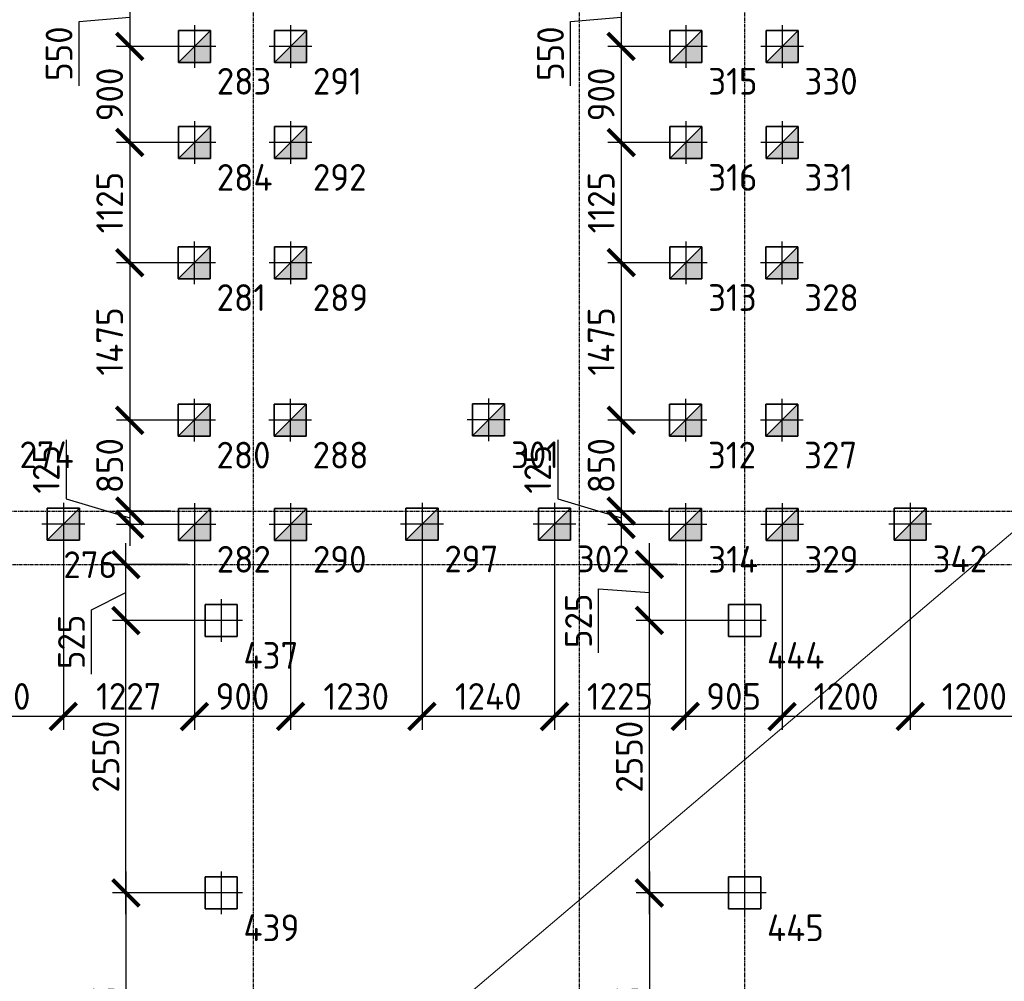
# Model space of a CAD drawing. Header units: millimetres. Extents: x -93479 to 1057970, y -66333 to 172656.
# Tile 234 of 256: x 381143 to 390358, y 33014 to 42016. Entities that reach past the tile are written whole.
import ezdxf

# ---------------------------------------------------------------- set-up
doc = ezdxf.new("R2010")
doc.units = ezdxf.units.MM
for name, pattern in [('______5', [1100, 800, -100, 100, -100]), ('DASHDOT', [25.4, 12.7, -6.35, 0, -6.35]), ('осевая', [50.8, 31.75, -6.35, 6.35, -6.35])]:
    doc.linetypes.add(name, pattern=pattern)
for name, color, linetype, lineweight in [('КО_оси', 1, 'DASHDOT', 25), ('КО_осн_тон', 183, 'Continuous', 25), ('КО_фундаменты', 2, 'Continuous', 50), ('Оси', 40, '______5', 18), ('РАЗМЕРЫ', 7, 'Continuous', 9)]:
    doc.layers.add(name, color=color, linetype=linetype, lineweight=lineweight)
doc.styles.add('GOST-2.304_Type-B', font='GOST_Common.ttf')
doc.styles.add('ГОСТ', font='GOST_Common.ttf')
doc.dimstyles.new('СПДС', dxfattribs={"dimscale": 100, "dimtxt": 2.5, "dimasz": 2.5, "dimexe": 1.25, "dimexo": 0, "dimtad": 1, "dimdec": 0, "dimtxsty": 'GOST-2.304_Type-B', "dimblk": 'ARCHTICK', "dimcen": 2.5, "dimdle": 2, "dimadec": 0, "dimazin": 2, "dimtfac": 0.75, "dimtdec": 0, "dimtmove": 1, "dimatfit": 3, "dimfxl": 1, "dimtolj": 1, "dimarcsym": 1})

# ---------------------------------------------------------------- blocks, each defined once
blk = doc.blocks.new('оси')
at = {"layer": 'Оси', "color": 7, "linetype": 'осевая', "lineweight": 25, "transparency": 33554687}
for p, q in [((21513.5, 151.4), (21513.5, -36280.2)), ((24563.5, 151.4), (24563.5, -36280.2)), ((26113.5, 151.4), (26113.5, -36280.2)), ((-11815.1, -20006.9), (53620.6, -20006.9)), ((-11416.6, -20506.9), (53620.6, -20506.9))]:
    blk.add_line(p, q, dxfattribs=at)
blk = doc.blocks.new('Свайка')
at = {"layer": 'КО_оси', "color": 7, "ltscale": 100}
for p, q in [((0, 200), (0, -200)), ((200, 0), (-200, 0))]:
    blk.add_line(p, q, dxfattribs=at)
at = {"layer": 'КО_фундаменты', "color": 7, "lineweight": 35, "ltscale": 100}
for p, q in [((150, 150), (-150, 150)), ((-150, 150), (-150, -150)), ((150, -150), (150, 150)), ((-150, -150), (150, -150))]:
    blk.add_line(p, q, dxfattribs=at)
blk = doc.blocks.new('сваи тип2')
at = {"layer": 'КО_оси', "color": 7, "ltscale": 100}
for p, q in [((-22918.1, 28209.1), (-22918.1, 27809.1)), ((-22718.1, 28009.1), (-23118.1, 28009.1))]:
    blk.add_line(p, q, dxfattribs=at)
at = {"layer": 'КО_фундаменты', "color": 7, "lineweight": 35, "ltscale": 100}
for p, q in [((-22768.1, 28159.1), (-23068.1, 28159.1)), ((-23068.1, 28159.1), (-23068.1, 27859.1)), ((-22768.1, 27859.1), (-22768.1, 28159.1)), ((-23068.1, 27859.1), (-22768.1, 27859.1))]:
    blk.add_line(p, q, dxfattribs=at)
at = {"layer": 'РАЗМЕРЫ', "color": 7}
blk.add_line((-23068.1, 27859.1), (-22768.1, 28159.1), dxfattribs=at)
at = {"layer": 'РАЗМЕРЫ', "color": 7, "linetype": 'Continuous', "transparency": 33554648}
for points in [[(-22768.1, 28009.1), (-22918.1, 28009.1), (-22768.1, 28159.1)], [(-22918.1, 27859.1), (-23068.1, 27859.1), (-22918.1, 28009.1)], [(-22918.1, 27859.1), (-22918.1, 28009.1), (-22768.1, 27859.1)], [(-22768.1, 27859.1), (-22918.1, 28009.1), (-22768.1, 28009.1)]]:
    blk.add_solid(points, dxfattribs=at)
blk = doc.blocks.new('_ArchTick')
at = {"color": 0, "linetype": 'ByBlock', "const_width": 0.15}
blk.add_lwpolyline([(-0.5, -0.5), (0.5, 0.5)], dxfattribs=at)
blk = doc.blocks.new('*D475')
at = {"layer": 'DEFPOINTS', "color": 0, "ltscale": 100, "transparency": 16777216}
for p in [(389478.4, 37094.6), (390678.4, 37094.6), (389478.4, 35493.2)]:
    blk.add_point(p, dxfattribs=at)
at = {"layer": 'РАЗМЕРЫ', "color": 0, "lineweight": -2, "transparency": 16777216}
for p, q in [((389478.4, 37094.6), (389478.4, 35368.2)), ((390678.4, 37094.6), (390678.4, 35368.2)), ((390878.4, 35493.2), (389278.4, 35493.2))]:
    blk.add_line(p, q, dxfattribs=at)
at = {"layer": 'РАЗМЕРЫ', "color": 0, "lineweight": -2, "ltscale": 100, "transparency": 16777216, "xscale": 250, "yscale": 250, "zscale": 250, "rotation": 180}
blk.add_blockref('_ArchTick', (389478.4, 35493.2), dxfattribs=at)
at = {"layer": 'РАЗМЕРЫ', "color": 0, "lineweight": -2, "ltscale": 100, "transparency": 16777216, "xscale": 250, "yscale": 250, "zscale": 250}
blk.add_blockref('_ArchTick', (390678.4, 35493.2), dxfattribs=at)
at = {"layer": 'РАЗМЕРЫ', "color": 0, "ltscale": 100, "transparency": 16777216, "insert": (390078.4, 35680.8), "char_height": 250, "attachment_point": 5, "style": 'GOST-2.304_Type-B'}
blk.add_mtext('\\A1;1200', dxfattribs=at)
blk = doc.blocks.new('*D476')
at = {"layer": 'DEFPOINTS', "color": 0, "ltscale": 100, "transparency": 16777216}
for p in [(388278.1, 37091.3), (389478.4, 37094.6), (388278.1, 35493.2)]:
    blk.add_point(p, dxfattribs=at)
at = {"layer": 'РАЗМЕРЫ', "color": 0, "lineweight": -2, "transparency": 16777216}
for p, q in [((388278.1, 37091.3), (388278.1, 35368.2)), ((389478.4, 37094.6), (389478.4, 35368.2)), ((389678.4, 35493.2), (388078.1, 35493.2))]:
    blk.add_line(p, q, dxfattribs=at)
at = {"layer": 'РАЗМЕРЫ', "color": 0, "lineweight": -2, "ltscale": 100, "transparency": 16777216, "xscale": 250, "yscale": 250, "zscale": 250, "rotation": 180}
blk.add_blockref('_ArchTick', (388278.1, 35493.2), dxfattribs=at)
at = {"layer": 'РАЗМЕРЫ', "color": 0, "lineweight": -2, "ltscale": 100, "transparency": 16777216, "xscale": 250, "yscale": 250, "zscale": 250}
blk.add_blockref('_ArchTick', (389478.4, 35493.2), dxfattribs=at)
at = {"layer": 'РАЗМЕРЫ', "color": 0, "ltscale": 100, "transparency": 16777216, "insert": (388878.2, 35680.8), "char_height": 250, "attachment_point": 5, "style": 'GOST-2.304_Type-B'}
blk.add_mtext('\\A1;1200', dxfattribs=at)
blk = doc.blocks.new('*D477')
at = {"layer": 'DEFPOINTS', "color": 0, "ltscale": 100, "transparency": 16777216}
for p in [(387373.1, 37091.3), (388278.1, 37091.3), (387373.1, 35493.2)]:
    blk.add_point(p, dxfattribs=at)
at = {"layer": 'РАЗМЕРЫ', "color": 0, "lineweight": -2, "transparency": 16777216}
for p, q in [((387373.1, 37091.3), (387373.1, 35368.2)), ((388278.1, 37091.3), (388278.1, 35368.2)), ((388478.1, 35493.2), (387173.1, 35493.2))]:
    blk.add_line(p, q, dxfattribs=at)
at = {"layer": 'РАЗМЕРЫ', "color": 0, "lineweight": -2, "ltscale": 100, "transparency": 16777216, "xscale": 250, "yscale": 250, "zscale": 250, "rotation": 180}
blk.add_blockref('_ArchTick', (387373.1, 35493.2), dxfattribs=at)
at = {"layer": 'РАЗМЕРЫ', "color": 0, "lineweight": -2, "ltscale": 100, "transparency": 16777216, "xscale": 250, "yscale": 250, "zscale": 250}
blk.add_blockref('_ArchTick', (388278.1, 35493.2), dxfattribs=at)
at = {"layer": 'РАЗМЕРЫ', "color": 0, "ltscale": 100, "transparency": 16777216, "insert": (387825.6, 35680.8), "char_height": 250, "attachment_point": 5, "style": 'GOST-2.304_Type-B'}
blk.add_mtext('\\A1;905', dxfattribs=at)
blk = doc.blocks.new('*D478')
at = {"layer": 'DEFPOINTS', "color": 0, "ltscale": 100, "transparency": 16777216}
for p in [(386148.4, 37094.6), (387373.1, 37091.3), (386148.4, 35493.2)]:
    blk.add_point(p, dxfattribs=at)
at = {"layer": 'РАЗМЕРЫ', "color": 0, "lineweight": -2, "transparency": 16777216}
for p, q in [((386148.4, 37094.6), (386148.4, 35368.2)), ((387373.1, 37091.3), (387373.1, 35368.2)), ((387573.1, 35493.2), (385948.4, 35493.2))]:
    blk.add_line(p, q, dxfattribs=at)
at = {"layer": 'РАЗМЕРЫ', "color": 0, "lineweight": -2, "ltscale": 100, "transparency": 16777216, "xscale": 250, "yscale": 250, "zscale": 250, "rotation": 180}
blk.add_blockref('_ArchTick', (386148.4, 35493.2), dxfattribs=at)
at = {"layer": 'РАЗМЕРЫ', "color": 0, "lineweight": -2, "ltscale": 100, "transparency": 16777216, "xscale": 250, "yscale": 250, "zscale": 250}
blk.add_blockref('_ArchTick', (387373.1, 35493.2), dxfattribs=at)
at = {"layer": 'РАЗМЕРЫ', "color": 0, "ltscale": 100, "transparency": 16777216, "insert": (386760.7, 35680.8), "char_height": 250, "attachment_point": 5, "style": 'GOST-2.304_Type-B'}
blk.add_mtext('\\A1;1225', dxfattribs=at)
blk = doc.blocks.new('*D479')
at = {"layer": 'DEFPOINTS', "color": 0, "ltscale": 100, "transparency": 16777216}
for p in [(384908.4, 37094.6), (386148.4, 37094.6), (384908.4, 35493.2)]:
    blk.add_point(p, dxfattribs=at)
at = {"layer": 'РАЗМЕРЫ', "color": 0, "lineweight": -2, "transparency": 16777216}
for p, q in [((384908.4, 37094.6), (384908.4, 35368.2)), ((386148.4, 37094.6), (386148.4, 35368.2)), ((386348.4, 35493.2), (384708.4, 35493.2))]:
    blk.add_line(p, q, dxfattribs=at)
at = {"layer": 'РАЗМЕРЫ', "color": 0, "lineweight": -2, "ltscale": 100, "transparency": 16777216, "xscale": 250, "yscale": 250, "zscale": 250, "rotation": 180}
blk.add_blockref('_ArchTick', (384908.4, 35493.2), dxfattribs=at)
at = {"layer": 'РАЗМЕРЫ', "color": 0, "lineweight": -2, "ltscale": 100, "transparency": 16777216, "xscale": 250, "yscale": 250, "zscale": 250}
blk.add_blockref('_ArchTick', (386148.4, 35493.2), dxfattribs=at)
at = {"layer": 'РАЗМЕРЫ', "color": 0, "ltscale": 100, "transparency": 16777216, "insert": (385528.4, 35680.8), "char_height": 250, "attachment_point": 5, "style": 'GOST-2.304_Type-B'}
blk.add_mtext('\\A1;1240', dxfattribs=at)
blk = doc.blocks.new('*D480')
at = {"layer": 'DEFPOINTS', "color": 0, "ltscale": 100, "transparency": 16777216}
for p in [(383678.1, 37091.3), (384908.4, 37094.6), (383678.1, 35493.2)]:
    blk.add_point(p, dxfattribs=at)
at = {"layer": 'РАЗМЕРЫ', "color": 0, "lineweight": -2, "transparency": 16777216}
for p, q in [((383678.1, 37091.3), (383678.1, 35368.2)), ((384908.4, 37094.6), (384908.4, 35368.2)), ((385108.4, 35493.2), (383478.1, 35493.2))]:
    blk.add_line(p, q, dxfattribs=at)
at = {"layer": 'РАЗМЕРЫ', "color": 0, "lineweight": -2, "ltscale": 100, "transparency": 16777216, "xscale": 250, "yscale": 250, "zscale": 250, "rotation": 180}
blk.add_blockref('_ArchTick', (383678.1, 35493.2), dxfattribs=at)
at = {"layer": 'РАЗМЕРЫ', "color": 0, "lineweight": -2, "ltscale": 100, "transparency": 16777216, "xscale": 250, "yscale": 250, "zscale": 250}
blk.add_blockref('_ArchTick', (384908.4, 35493.2), dxfattribs=at)
at = {"layer": 'РАЗМЕРЫ', "color": 0, "ltscale": 100, "transparency": 16777216, "insert": (384293.2, 35680.8), "char_height": 250, "attachment_point": 5, "style": 'GOST-2.304_Type-B'}
blk.add_mtext('\\A1;1230', dxfattribs=at)
blk = doc.blocks.new('*D481')
at = {"layer": 'DEFPOINTS', "color": 0, "ltscale": 100, "transparency": 16777216}
for p in [(382778.1, 37091.3), (383678.1, 37091.3), (382778.1, 35493.2)]:
    blk.add_point(p, dxfattribs=at)
at = {"layer": 'РАЗМЕРЫ', "color": 0, "lineweight": -2, "transparency": 16777216}
for p, q in [((382778.1, 37091.3), (382778.1, 35368.2)), ((383678.1, 37091.3), (383678.1, 35368.2)), ((383878.1, 35493.2), (382578.1, 35493.2))]:
    blk.add_line(p, q, dxfattribs=at)
at = {"layer": 'РАЗМЕРЫ', "color": 0, "lineweight": -2, "ltscale": 100, "transparency": 16777216, "xscale": 250, "yscale": 250, "zscale": 250, "rotation": 180}
blk.add_blockref('_ArchTick', (382778.1, 35493.2), dxfattribs=at)
at = {"layer": 'РАЗМЕРЫ', "color": 0, "lineweight": -2, "ltscale": 100, "transparency": 16777216, "xscale": 250, "yscale": 250, "zscale": 250}
blk.add_blockref('_ArchTick', (383678.1, 35493.2), dxfattribs=at)
at = {"layer": 'РАЗМЕРЫ', "color": 0, "ltscale": 100, "transparency": 16777216, "insert": (383228.1, 35680.8), "char_height": 250, "attachment_point": 5, "style": 'GOST-2.304_Type-B'}
blk.add_mtext('\\A1;900', dxfattribs=at)
blk = doc.blocks.new('*D482')
at = {"layer": 'DEFPOINTS', "color": 0, "ltscale": 100, "transparency": 16777216}
for p in [(381551.4, 37094.6), (382778.1, 37091.3), (381551.4, 35493.2)]:
    blk.add_point(p, dxfattribs=at)
at = {"layer": 'РАЗМЕРЫ', "color": 0, "lineweight": -2, "transparency": 16777216}
for p, q in [((381551.4, 37094.6), (381551.4, 35368.2)), ((382778.1, 37091.3), (382778.1, 35368.2)), ((382978.1, 35493.2), (381351.4, 35493.2))]:
    blk.add_line(p, q, dxfattribs=at)
at = {"layer": 'РАЗМЕРЫ', "color": 0, "lineweight": -2, "ltscale": 100, "transparency": 16777216, "xscale": 250, "yscale": 250, "zscale": 250, "rotation": 180}
blk.add_blockref('_ArchTick', (381551.4, 35493.2), dxfattribs=at)
at = {"layer": 'РАЗМЕРЫ', "color": 0, "lineweight": -2, "ltscale": 100, "transparency": 16777216, "xscale": 250, "yscale": 250, "zscale": 250}
blk.add_blockref('_ArchTick', (382778.1, 35493.2), dxfattribs=at)
at = {"layer": 'РАЗМЕРЫ', "color": 0, "ltscale": 100, "transparency": 16777216, "insert": (382164.7, 35681.1), "char_height": 250, "attachment_point": 5, "style": 'GOST-2.304_Type-B'}
blk.add_mtext('\\A1;1227', dxfattribs=at)
blk = doc.blocks.new('*D483')
at = {"layer": 'DEFPOINTS', "color": 0, "ltscale": 100, "transparency": 16777216}
for p in [(380311.4, 37094.6), (381551.4, 37094.6), (380311.4, 35493.2)]:
    blk.add_point(p, dxfattribs=at)
at = {"layer": 'РАЗМЕРЫ', "color": 0, "lineweight": -2, "transparency": 16777216}
for p, q in [((380311.4, 37094.6), (380311.4, 35368.2)), ((381551.4, 37094.6), (381551.4, 35368.2)), ((381751.4, 35493.2), (380111.4, 35493.2))]:
    blk.add_line(p, q, dxfattribs=at)
at = {"layer": 'РАЗМЕРЫ', "color": 0, "lineweight": -2, "ltscale": 100, "transparency": 16777216, "xscale": 250, "yscale": 250, "zscale": 250, "rotation": 180}
blk.add_blockref('_ArchTick', (380311.4, 35493.2), dxfattribs=at)
at = {"layer": 'РАЗМЕРЫ', "color": 0, "lineweight": -2, "ltscale": 100, "transparency": 16777216, "xscale": 250, "yscale": 250, "zscale": 250}
blk.add_blockref('_ArchTick', (381551.4, 35493.2), dxfattribs=at)
at = {"layer": 'РАЗМЕРЫ', "color": 0, "ltscale": 100, "transparency": 16777216, "insert": (380931.4, 35680.8), "char_height": 250, "attachment_point": 5, "style": 'GOST-2.304_Type-B'}
blk.add_mtext('\\A1;1240', dxfattribs=at)
blk = doc.blocks.new('*D102')
at = {"layer": 'DEFPOINTS', "color": 0, "ltscale": 100, "transparency": 16777216}
for p in [(383028.1, 33841.3), (382136.6, 31416.3), (382728.2, 31416.3)]:
    blk.add_point(p, dxfattribs=at)
at = {"layer": 'РАЗМЕРЫ', "color": 0, "lineweight": -2, "transparency": 16777216}
for p, q in [((382136.6, 34041.3), (382136.6, 31216.3)), ((383028.1, 33841.3), (382011.6, 33841.3)), ((382728.2, 31416.3), (382011.6, 31416.3))]:
    blk.add_line(p, q, dxfattribs=at)
at = {"layer": 'РАЗМЕРЫ', "color": 0, "lineweight": -2, "ltscale": 100, "transparency": 16777216, "xscale": 250, "yscale": 250, "zscale": 250}
for p, rotation in [((382136.6, 33841.3), 90), ((382136.6, 31416.3), 270)]:
    blk.add_blockref('_ArchTick', p, dxfattribs=dict(at, rotation=rotation))
at = {"layer": 'РАЗМЕРЫ', "color": 0, "ltscale": 100, "transparency": 16777216, "insert": (381949, 32628.8), "char_height": 250, "attachment_point": 5, "rotation": 90, "style": 'GOST-2.304_Type-B'}
blk.add_mtext('\\A1;2425', dxfattribs=at)
blk = doc.blocks.new('*D107')
at = {"layer": 'DEFPOINTS', "color": 0, "ltscale": 100, "transparency": 16777216}
for p in [(382136.6, 36391.3), (383028.1, 36391.3), (383028.1, 33841.3)]:
    blk.add_point(p, dxfattribs=at)
at = {"layer": 'РАЗМЕРЫ', "color": 0, "lineweight": -2, "transparency": 16777216}
for p, q in [((382136.6, 33641.3), (382136.6, 36591.3)), ((383028.1, 36391.3), (382011.6, 36391.3)), ((383028.1, 33841.3), (382011.6, 33841.3))]:
    blk.add_line(p, q, dxfattribs=at)
at = {"layer": 'РАЗМЕРЫ', "color": 0, "lineweight": -2, "ltscale": 100, "transparency": 16777216, "xscale": 250, "yscale": 250, "zscale": 250}
for p, rotation in [((382136.6, 36391.3), 90), ((382136.6, 33841.3), 270)]:
    blk.add_blockref('_ArchTick', p, dxfattribs=dict(at, rotation=rotation))
at = {"layer": 'РАЗМЕРЫ', "color": 0, "ltscale": 100, "transparency": 16777216, "insert": (381949, 35116.3), "char_height": 250, "attachment_point": 5, "rotation": 90, "style": 'GOST-2.304_Type-B'}
blk.add_mtext('\\A1;2550', dxfattribs=at)
blk = doc.blocks.new('*D108')
at = {"layer": 'DEFPOINTS', "color": 0, "ltscale": 100, "transparency": 16777216}
for p in [(387928.1, 33841.3), (387036.6, 31416.3), (387628.2, 31416.3)]:
    blk.add_point(p, dxfattribs=at)
at = {"layer": 'РАЗМЕРЫ', "color": 0, "lineweight": -2, "transparency": 16777216}
for p, q in [((387036.6, 34041.3), (387036.6, 31216.3)), ((387928.1, 33841.3), (386911.6, 33841.3)), ((387628.2, 31416.3), (386911.6, 31416.3))]:
    blk.add_line(p, q, dxfattribs=at)
at = {"layer": 'РАЗМЕРЫ', "color": 0, "lineweight": -2, "ltscale": 100, "transparency": 16777216, "xscale": 250, "yscale": 250, "zscale": 250}
for p, rotation in [((387036.6, 33841.3), 90), ((387036.6, 31416.3), 270)]:
    blk.add_blockref('_ArchTick', p, dxfattribs=dict(at, rotation=rotation))
at = {"layer": 'РАЗМЕРЫ', "color": 0, "ltscale": 100, "transparency": 16777216, "insert": (386849, 32628.8), "char_height": 250, "attachment_point": 5, "rotation": 90, "style": 'GOST-2.304_Type-B'}
blk.add_mtext('\\A1;2425', dxfattribs=at)
blk = doc.blocks.new('*D113')
at = {"layer": 'DEFPOINTS', "color": 0, "ltscale": 100, "transparency": 16777216}
for p in [(387036.6, 36391.3), (387928.1, 36391.3), (387928.1, 33841.3)]:
    blk.add_point(p, dxfattribs=at)
at = {"layer": 'РАЗМЕРЫ', "color": 0, "lineweight": -2, "transparency": 16777216}
for p, q in [((387036.6, 33641.3), (387036.6, 36591.3)), ((387928.1, 36391.3), (386911.6, 36391.3)), ((387928.1, 33841.3), (386911.6, 33841.3))]:
    blk.add_line(p, q, dxfattribs=at)
at = {"layer": 'РАЗМЕРЫ', "color": 0, "lineweight": -2, "ltscale": 100, "transparency": 16777216, "xscale": 250, "yscale": 250, "zscale": 250}
for p, rotation in [((387036.6, 36391.3), 90), ((387036.6, 33841.3), 270)]:
    blk.add_blockref('_ArchTick', p, dxfattribs=dict(at, rotation=rotation))
at = {"layer": 'РАЗМЕРЫ', "color": 0, "ltscale": 100, "transparency": 16777216, "insert": (386849, 35116.3), "char_height": 250, "attachment_point": 5, "rotation": 90, "style": 'GOST-2.304_Type-B'}
blk.add_mtext('\\A1;2550', dxfattribs=at)
blk = doc.blocks.new('*D121')
at = {"layer": 'DEFPOINTS', "color": 0, "ltscale": 100, "transparency": 16777216}
for p in [(382136.6, 36916.3), (382715.2, 36916.3), (382778.1, 36391.3)]:
    blk.add_point(p, dxfattribs=at)
at = {"layer": 'РАЗМЕРЫ', "color": 0, "lineweight": -2, "transparency": 16777216}
for p, q in [((382136.6, 36191.3), (382136.6, 37116.3)), ((382715.2, 36916.3), (382011.6, 36916.3)), ((381815, 36491.2), (382136.6, 36653.8)), ((381815, 35890.7), (381815, 36491.2)), ((382778.1, 36391.3), (382011.6, 36391.3))]:
    blk.add_line(p, q, dxfattribs=at)
at = {"layer": 'РАЗМЕРЫ', "color": 0, "lineweight": -2, "ltscale": 100, "transparency": 16777216, "xscale": 250, "yscale": 250, "zscale": 250}
for p, rotation in [((382136.6, 36916.3), 90), ((382136.6, 36391.3), 270)]:
    blk.add_blockref('_ArchTick', p, dxfattribs=dict(at, rotation=rotation))
at = {"layer": 'РАЗМЕРЫ', "color": 0, "ltscale": 100, "transparency": 16777216, "insert": (381627.3, 36190.9), "char_height": 250, "attachment_point": 5, "rotation": 90, "style": 'GOST-2.304_Type-B'}
blk.add_mtext('\\A1;525', dxfattribs=at)
blk = doc.blocks.new('*D122')
at = {"layer": 'DEFPOINTS', "color": 0, "ltscale": 100, "transparency": 16777216}
for p in [(387036.6, 36916.3), (387297.6, 36916.3), (387928.1, 36391.3)]:
    blk.add_point(p, dxfattribs=at)
at = {"layer": 'РАЗМЕРЫ', "color": 0, "lineweight": -2, "transparency": 16777216}
for p, q in [((387036.6, 36191.3), (387036.6, 37116.3)), ((387297.6, 36916.3), (386911.6, 36916.3)), ((386560.4, 36088.2), (386560.4, 36688.7)), ((386560.4, 36688.7), (387036.6, 36653.8)), ((387928.1, 36391.3), (386911.6, 36391.3))]:
    blk.add_line(p, q, dxfattribs=at)
at = {"layer": 'РАЗМЕРЫ', "color": 0, "lineweight": -2, "ltscale": 100, "transparency": 16777216, "xscale": 250, "yscale": 250, "zscale": 250}
for p, rotation in [((387036.6, 36916.3), 90), ((387036.6, 36391.3), 270)]:
    blk.add_blockref('_ArchTick', p, dxfattribs=dict(at, rotation=rotation))
at = {"layer": 'РАЗМЕРЫ', "color": 0, "ltscale": 100, "transparency": 16777216, "insert": (386372.8, 36388.5), "char_height": 250, "attachment_point": 5, "rotation": 90, "style": 'GOST-2.304_Type-B'}
blk.add_mtext('\\A1;525', dxfattribs=at)
blk = doc.blocks.new('*D171')
at = {"layer": 'DEFPOINTS', "color": 0, "ltscale": 100, "transparency": 16777216}
for p in [(382641.4, 42316.3), (382172.8, 41766.3), (382578.1, 41766.3)]:
    blk.add_point(p, dxfattribs=at)
at = {"layer": 'РАЗМЕРЫ', "color": 0, "lineweight": -2, "transparency": 16777216}
for p, q in [((382172.8, 42516.3), (382172.8, 41566.3)), ((382641.4, 42316.3), (382047.8, 42316.3)), ((381698.7, 41998.8), (382172.8, 42041.3)), ((381698.7, 41398.4), (381698.7, 41998.8)), ((382578.1, 41766.3), (382047.8, 41766.3))]:
    blk.add_line(p, q, dxfattribs=at)
at = {"layer": 'РАЗМЕРЫ', "color": 0, "lineweight": -2, "ltscale": 100, "transparency": 16777216, "xscale": 250, "yscale": 250, "zscale": 250}
for p, rotation in [((382172.8, 42316.3), 90), ((382172.8, 41766.3), 270)]:
    blk.add_blockref('_ArchTick', p, dxfattribs=dict(at, rotation=rotation))
at = {"layer": 'РАЗМЕРЫ', "color": 0, "ltscale": 100, "transparency": 16777216, "insert": (381511, 41698.6), "char_height": 250, "attachment_point": 5, "rotation": 90, "style": 'GOST-2.304_Type-B'}
blk.add_mtext('\\A1;550', dxfattribs=at)
blk = doc.blocks.new('*D172')
at = {"layer": 'DEFPOINTS', "color": 0, "ltscale": 100, "transparency": 16777216}
for p in [(382578.1, 41766.3), (382172.8, 40866.3), (382578.1, 40866.3)]:
    blk.add_point(p, dxfattribs=at)
at = {"layer": 'РАЗМЕРЫ', "color": 0, "lineweight": -2, "transparency": 16777216}
for p, q in [((382172.8, 41966.3), (382172.8, 40666.3)), ((382578.1, 41766.3), (382047.8, 41766.3)), ((382578.1, 40866.3), (382047.8, 40866.3))]:
    blk.add_line(p, q, dxfattribs=at)
at = {"layer": 'РАЗМЕРЫ', "color": 0, "lineweight": -2, "ltscale": 100, "transparency": 16777216, "xscale": 250, "yscale": 250, "zscale": 250}
for p, rotation in [((382172.8, 41766.3), 90), ((382172.8, 40866.3), 270)]:
    blk.add_blockref('_ArchTick', p, dxfattribs=dict(at, rotation=rotation))
at = {"layer": 'РАЗМЕРЫ', "color": 0, "ltscale": 100, "transparency": 16777216, "insert": (381985.2, 41316.3), "char_height": 250, "attachment_point": 5, "rotation": 90, "style": 'GOST-2.304_Type-B'}
blk.add_mtext('\\A1;900', dxfattribs=at)
blk = doc.blocks.new('*D173')
at = {"layer": 'DEFPOINTS', "color": 0, "ltscale": 100, "transparency": 16777216}
for p in [(382578.1, 40866.3), (382172.8, 39741.3), (382576.5, 39741.3)]:
    blk.add_point(p, dxfattribs=at)
at = {"layer": 'РАЗМЕРЫ', "color": 0, "lineweight": -2, "transparency": 16777216}
for p, q in [((382172.8, 41066.3), (382172.8, 39541.3)), ((382578.1, 40866.3), (382047.8, 40866.3)), ((382576.5, 39741.3), (382047.8, 39741.3))]:
    blk.add_line(p, q, dxfattribs=at)
at = {"layer": 'РАЗМЕРЫ', "color": 0, "lineweight": -2, "ltscale": 100, "transparency": 16777216, "xscale": 250, "yscale": 250, "zscale": 250}
for p, rotation in [((382172.8, 40866.3), 90), ((382172.8, 39741.3), 270)]:
    blk.add_blockref('_ArchTick', p, dxfattribs=dict(at, rotation=rotation))
at = {"layer": 'РАЗМЕРЫ', "color": 0, "ltscale": 100, "transparency": 16777216, "insert": (381985.2, 40303.8), "char_height": 250, "attachment_point": 5, "rotation": 90, "style": 'GOST-2.304_Type-B'}
blk.add_mtext('\\A1;1125', dxfattribs=at)
blk = doc.blocks.new('*D174')
at = {"layer": 'DEFPOINTS', "color": 0, "ltscale": 100, "transparency": 16777216}
for p in [(382576.5, 39741.3), (382172.8, 38266.3), (382575, 38266.3)]:
    blk.add_point(p, dxfattribs=at)
at = {"layer": 'РАЗМЕРЫ', "color": 0, "lineweight": -2, "transparency": 16777216}
for p, q in [((382172.8, 39941.3), (382172.8, 38066.3)), ((382576.5, 39741.3), (382047.8, 39741.3)), ((382575, 38266.3), (382047.8, 38266.3))]:
    blk.add_line(p, q, dxfattribs=at)
at = {"layer": 'РАЗМЕРЫ', "color": 0, "lineweight": -2, "ltscale": 100, "transparency": 16777216, "xscale": 250, "yscale": 250, "zscale": 250}
for p, rotation in [((382172.8, 39741.3), 90), ((382172.8, 38266.3), 270)]:
    blk.add_blockref('_ArchTick', p, dxfattribs=dict(at, rotation=rotation))
at = {"layer": 'РАЗМЕРЫ', "color": 0, "ltscale": 100, "transparency": 16777216, "insert": (381985, 39003.8), "char_height": 250, "attachment_point": 5, "rotation": 90, "style": 'GOST-2.304_Type-B'}
blk.add_mtext('\\A1;1475', dxfattribs=at)
blk = doc.blocks.new('*D175')
at = {"layer": 'DEFPOINTS', "color": 0, "ltscale": 100, "transparency": 16777216}
for p in [(382575, 38266.3), (382172.8, 37416.3), (382556, 37416.3)]:
    blk.add_point(p, dxfattribs=at)
at = {"layer": 'РАЗМЕРЫ', "color": 0, "lineweight": -2, "transparency": 16777216}
for p, q in [((382172.8, 38466.3), (382172.8, 37216.3)), ((382575, 38266.3), (382047.8, 38266.3)), ((382556, 37416.3), (382047.8, 37416.3))]:
    blk.add_line(p, q, dxfattribs=at)
at = {"layer": 'РАЗМЕРЫ', "color": 0, "lineweight": -2, "ltscale": 100, "transparency": 16777216, "xscale": 250, "yscale": 250, "zscale": 250}
for p, rotation in [((382172.8, 38266.3), 90), ((382172.8, 37416.3), 270)]:
    blk.add_blockref('_ArchTick', p, dxfattribs=dict(at, rotation=rotation))
at = {"layer": 'РАЗМЕРЫ', "color": 0, "ltscale": 100, "transparency": 16777216, "insert": (381985.2, 37841.3), "char_height": 250, "attachment_point": 5, "rotation": 90, "style": 'GOST-2.304_Type-B'}
blk.add_mtext('\\A1;850', dxfattribs=at)
blk = doc.blocks.new('*D176')
at = {"layer": 'DEFPOINTS', "color": 0, "ltscale": 100, "transparency": 16777216}
for p in [(382556, 37416.3), (382172.8, 37291.3), (382578.1, 37291.3)]:
    blk.add_point(p, dxfattribs=at)
at = {"layer": 'РАЗМЕРЫ', "color": 0, "lineweight": -2, "transparency": 16777216}
for p, q in [((381578.7, 38082.5), (381578.7, 37532)), ((382172.8, 37616.3), (382172.8, 37091.3)), ((381578.7, 37532), (382172.8, 37353.8)), ((382556, 37416.3), (382047.8, 37416.3)), ((382578.1, 37291.3), (382047.8, 37291.3))]:
    blk.add_line(p, q, dxfattribs=at)
at = {"layer": 'РАЗМЕРЫ', "color": 0, "lineweight": -2, "ltscale": 100, "transparency": 16777216, "xscale": 250, "yscale": 250, "zscale": 250}
for p, rotation in [((382172.8, 37416.3), 90), ((382172.8, 37291.3), 270)]:
    blk.add_blockref('_ArchTick', p, dxfattribs=dict(at, rotation=rotation))
at = {"layer": 'РАЗМЕРЫ', "color": 0, "ltscale": 100, "transparency": 16777216, "insert": (381391.1, 37807.3), "char_height": 250, "attachment_point": 5, "rotation": 90, "style": 'GOST-2.304_Type-B'}
blk.add_mtext('\\A1;125', dxfattribs=at)
blk = doc.blocks.new('*D180')
at = {"layer": 'DEFPOINTS', "color": 0, "ltscale": 100, "transparency": 16777216}
for p in [(387241.4, 42316.3), (386772.8, 41766.3), (387178.1, 41766.3)]:
    blk.add_point(p, dxfattribs=at)
at = {"layer": 'РАЗМЕРЫ', "color": 0, "lineweight": -2, "transparency": 16777216}
for p, q in [((386772.8, 42516.3), (386772.8, 41566.3)), ((387241.4, 42316.3), (386647.8, 42316.3)), ((386298.7, 41998.8), (386772.8, 42041.3)), ((386298.7, 41398.4), (386298.7, 41998.8)), ((387178.1, 41766.3), (386647.8, 41766.3))]:
    blk.add_line(p, q, dxfattribs=at)
at = {"layer": 'РАЗМЕРЫ', "color": 0, "lineweight": -2, "ltscale": 100, "transparency": 16777216, "xscale": 250, "yscale": 250, "zscale": 250}
for p, rotation in [((386772.8, 42316.3), 90), ((386772.8, 41766.3), 270)]:
    blk.add_blockref('_ArchTick', p, dxfattribs=dict(at, rotation=rotation))
at = {"layer": 'РАЗМЕРЫ', "color": 0, "ltscale": 100, "transparency": 16777216, "insert": (386111, 41698.6), "char_height": 250, "attachment_point": 5, "rotation": 90, "style": 'GOST-2.304_Type-B'}
blk.add_mtext('\\A1;550', dxfattribs=at)
blk = doc.blocks.new('*D181')
at = {"layer": 'DEFPOINTS', "color": 0, "ltscale": 100, "transparency": 16777216}
for p in [(387178.1, 41766.3), (386772.8, 40866.3), (387178.1, 40866.3)]:
    blk.add_point(p, dxfattribs=at)
at = {"layer": 'РАЗМЕРЫ', "color": 0, "lineweight": -2, "transparency": 16777216}
for p, q in [((386772.8, 41966.3), (386772.8, 40666.3)), ((387178.1, 41766.3), (386647.8, 41766.3)), ((387178.1, 40866.3), (386647.8, 40866.3))]:
    blk.add_line(p, q, dxfattribs=at)
at = {"layer": 'РАЗМЕРЫ', "color": 0, "lineweight": -2, "ltscale": 100, "transparency": 16777216, "xscale": 250, "yscale": 250, "zscale": 250}
for p, rotation in [((386772.8, 41766.3), 90), ((386772.8, 40866.3), 270)]:
    blk.add_blockref('_ArchTick', p, dxfattribs=dict(at, rotation=rotation))
at = {"layer": 'РАЗМЕРЫ', "color": 0, "ltscale": 100, "transparency": 16777216, "insert": (386585.2, 41316.3), "char_height": 250, "attachment_point": 5, "rotation": 90, "style": 'GOST-2.304_Type-B'}
blk.add_mtext('\\A1;900', dxfattribs=at)
blk = doc.blocks.new('*D182')
at = {"layer": 'DEFPOINTS', "color": 0, "ltscale": 100, "transparency": 16777216}
for p in [(387178.1, 40866.3), (386772.8, 39741.3), (387176.5, 39741.3)]:
    blk.add_point(p, dxfattribs=at)
at = {"layer": 'РАЗМЕРЫ', "color": 0, "lineweight": -2, "transparency": 16777216}
for p, q in [((386772.8, 41066.3), (386772.8, 39541.3)), ((387178.1, 40866.3), (386647.8, 40866.3)), ((387176.5, 39741.3), (386647.8, 39741.3))]:
    blk.add_line(p, q, dxfattribs=at)
at = {"layer": 'РАЗМЕРЫ', "color": 0, "lineweight": -2, "ltscale": 100, "transparency": 16777216, "xscale": 250, "yscale": 250, "zscale": 250}
for p, rotation in [((386772.8, 40866.3), 90), ((386772.8, 39741.3), 270)]:
    blk.add_blockref('_ArchTick', p, dxfattribs=dict(at, rotation=rotation))
at = {"layer": 'РАЗМЕРЫ', "color": 0, "ltscale": 100, "transparency": 16777216, "insert": (386585.2, 40303.8), "char_height": 250, "attachment_point": 5, "rotation": 90, "style": 'GOST-2.304_Type-B'}
blk.add_mtext('\\A1;1125', dxfattribs=at)
blk = doc.blocks.new('*D183')
at = {"layer": 'DEFPOINTS', "color": 0, "ltscale": 100, "transparency": 16777216}
for p in [(387176.5, 39741.3), (386772.8, 38266.3), (387175, 38266.3)]:
    blk.add_point(p, dxfattribs=at)
at = {"layer": 'РАЗМЕРЫ', "color": 0, "lineweight": -2, "transparency": 16777216}
for p, q in [((386772.8, 39941.3), (386772.8, 38066.3)), ((387176.5, 39741.3), (386647.8, 39741.3)), ((387175, 38266.3), (386647.8, 38266.3))]:
    blk.add_line(p, q, dxfattribs=at)
at = {"layer": 'РАЗМЕРЫ', "color": 0, "lineweight": -2, "ltscale": 100, "transparency": 16777216, "xscale": 250, "yscale": 250, "zscale": 250}
for p, rotation in [((386772.8, 39741.3), 90), ((386772.8, 38266.3), 270)]:
    blk.add_blockref('_ArchTick', p, dxfattribs=dict(at, rotation=rotation))
at = {"layer": 'РАЗМЕРЫ', "color": 0, "ltscale": 100, "transparency": 16777216, "insert": (386585, 39003.8), "char_height": 250, "attachment_point": 5, "rotation": 90, "style": 'GOST-2.304_Type-B'}
blk.add_mtext('\\A1;1475', dxfattribs=at)
blk = doc.blocks.new('*D184')
at = {"layer": 'DEFPOINTS', "color": 0, "ltscale": 100, "transparency": 16777216}
for p in [(387175, 38266.3), (386772.8, 37416.3), (387156, 37416.3)]:
    blk.add_point(p, dxfattribs=at)
at = {"layer": 'РАЗМЕРЫ', "color": 0, "lineweight": -2, "transparency": 16777216}
for p, q in [((386772.8, 38466.3), (386772.8, 37216.3)), ((387175, 38266.3), (386647.8, 38266.3)), ((387156, 37416.3), (386647.8, 37416.3))]:
    blk.add_line(p, q, dxfattribs=at)
at = {"layer": 'РАЗМЕРЫ', "color": 0, "lineweight": -2, "ltscale": 100, "transparency": 16777216, "xscale": 250, "yscale": 250, "zscale": 250}
for p, rotation in [((386772.8, 38266.3), 90), ((386772.8, 37416.3), 270)]:
    blk.add_blockref('_ArchTick', p, dxfattribs=dict(at, rotation=rotation))
at = {"layer": 'РАЗМЕРЫ', "color": 0, "ltscale": 100, "transparency": 16777216, "insert": (386585.2, 37841.3), "char_height": 250, "attachment_point": 5, "rotation": 90, "style": 'GOST-2.304_Type-B'}
blk.add_mtext('\\A1;850', dxfattribs=at)
blk = doc.blocks.new('*D185')
at = {"layer": 'DEFPOINTS', "color": 0, "ltscale": 100, "transparency": 16777216}
for p in [(387156, 37416.3), (386772.8, 37291.3), (387178.1, 37291.3)]:
    blk.add_point(p, dxfattribs=at)
at = {"layer": 'РАЗМЕРЫ', "color": 0, "lineweight": -2, "transparency": 16777216}
for p, q in [((386178.7, 38082.5), (386178.7, 37532)), ((386772.8, 37616.3), (386772.8, 37091.3)), ((386178.7, 37532), (386772.8, 37353.8)), ((387156, 37416.3), (386647.8, 37416.3)), ((387178.1, 37291.3), (386647.8, 37291.3))]:
    blk.add_line(p, q, dxfattribs=at)
at = {"layer": 'РАЗМЕРЫ', "color": 0, "lineweight": -2, "ltscale": 100, "transparency": 16777216, "xscale": 250, "yscale": 250, "zscale": 250}
for p, rotation in [((386772.8, 37416.3), 90), ((386772.8, 37291.3), 270)]:
    blk.add_blockref('_ArchTick', p, dxfattribs=dict(at, rotation=rotation))
at = {"layer": 'РАЗМЕРЫ', "color": 0, "ltscale": 100, "transparency": 16777216, "insert": (385991.1, 37807.3), "char_height": 250, "attachment_point": 5, "rotation": 90, "style": 'GOST-2.304_Type-B'}
blk.add_mtext('\\A1;125', dxfattribs=at)

msp = doc.modelspace()

# ---------------------------------------------------------------- linework, layer by layer
at = {"layer": 'РАЗМЕРЫ', "color": 240, "ltscale": 100, "true_color": 0xed1f24}
msp.add_line((343941.7, -2247), (422752.7, 64648.4), dxfattribs=at)

# ---------------------------------------------------------------- block references
at = {"color": 7}
msp.add_blockref('оси', (361814.4, 57423.2), dxfattribs=at)
at = {"layer": 'КО_оси', "color": 7}
for p in [(383028.1, 36391.3, -3460), (387928.1, 36391.3, -3460), (383028.1, 33841.3, -3460), (387928.1, 33841.3, -3460)]:
    msp.add_blockref('Свайка', p, dxfattribs=at)
at = {"layer": 'РАЗМЕРЫ', "color": 7}
for p in [(405696.2, 13757.2, -3100), (406596.2, 13757.2, -3100), (410296.2, 13757.2, -3100), (411196.2, 13757.2, -3100), (405696.2, 12857.2, -3100), (406596.2, 12857.2, -3100), (410296.2, 12857.2, -3100), (411196.2, 12857.2, -3100), (405694.6, 11732.2, -3100), (406594.6, 11732.2, -3100), (410294.6, 11732.2, -3100), (411194.6, 11732.2, -3100), (405693.1, 10257.2, -3100), (406593.1, 10257.2, -3100), (408449.5, 10260.4, -3100), (410293, 10257.2, -3100), (411193, 10257.2, -3100), (404469.5, 9285.4, -3100), (405696.2, 9282.2, -3100), (406596.2, 9282.2, -3100), (407826.5, 9285.4, -3100), (409066.5, 9285.4, -3100), (410291.2, 9282.2, -3100), (411196.2, 9282.2, -3100), (412396.5, 9285.4, -3100)]:
    msp.add_blockref('сваи тип2', p, dxfattribs=at)

# ---------------------------------------------------------------- texts
at = {"layer": 'КО_осн_тон', "color": 7, "style": 'ГОСТ'}
for s, p in [('283', (382987.3, 41314.7, -3100)), ('291', (383887.3, 41314.7, -3100)), ('315', (387587.3, 41314.7, -3100)), ('330', (388487.3, 41314.7, -3100)), ('284', (382987.3, 40414.7, -3100)), ('292', (383887.3, 40414.7, -3100)), ('316', (387587.3, 40414.7, -3100)), ('331', (388487.3, 40414.7, -3100)), ('281', (382985.7, 39289.7, -3100)), ('289', (383885.7, 39289.7, -3100)), ('313', (387585.7, 39289.7, -3100)), ('328', (388485.7, 39289.7, -3100)), ('274', (381140.6, 37818, -6200)), ('280', (382984.2, 37814.7, -3100)), ('288', (383884.2, 37814.7, -3100)), ('301', (385740.6, 37818, -3100)), ('312', (387584.2, 37814.7, -3100)), ('327', (388484.2, 37814.7, -3100)), ('282', (382987.3, 36839.7, -3100)), ('290', (383887.3, 36839.7, -3100)), ('297', (385117.6, 36843, -3100)), ('302', (386357.6, 36843, -3100)), ('314', (387587.3, 36839.7, -3100)), ('329', (388487.3, 36839.7, -3100)), ('342', (389687.6, 36843, -3100)), ('276', (381551.4, 36789)), ('437', (383237.3, 35939.7, -3100)), ('444', (388137.3, 35939.7, -3100)), ('439', (383237.3, 33389.7, -3100)), ('445', (388137.3, 33389.7, -3100))]:
    msp.add_text(s, height=250, dxfattribs=at).set_placement(p)

# ---------------------------------------------------------------- dimensions: what is measured, and where the dimension line sits
at = {"layer": 'РАЗМЕРЫ', "color": 7}
for base, p1, p2, picture, middle in [((382172.8, 41766.3), (382641.4, 42316.3), (382578.1, 41766.3, -3100), '*D171', (381698.7, 41936.3)), ((386772.8, 41766.3), (387241.4, 42316.3), (387178.1, 41766.3, -3100), '*D180', (386298.7, 41936.3)), ((382136.6, 36916.3), (382778.1, 36391.3, -3100), (382715.2, 36916.3), '*D121', (381815, 36428.7)), ((387036.6, 36916.3), (387928.1, 36391.3, -3460), (387297.6, 36916.3), '*D122', (386560.4, 36626.2))]:
    dim = msp.add_linear_dim(base=base, p1=p1, p2=p2, angle=90, dimstyle='СПДС', dxfattribs=at)
    dim.commit()
    dim.dimension.update_dxf_attribs({"geometry": picture, "text_midpoint": middle, "dimtype": 160})
for base, p1, p2, picture, middle in [((382172.8, 40866.3), (382578.1, 41766.3, -3100), (382578.1, 40866.3, -3100), '*D172', (381985.2, 41316.3)), ((386772.8, 40866.3), (387178.1, 41766.3, -3100), (387178.1, 40866.3, -3100), '*D181', (386585.2, 41316.3)), ((382172.8, 39741.3), (382578.1, 40866.3, -3100), (382576.5, 39741.3, -3100), '*D173', (381985.2, 40303.8)), ((386772.8, 39741.3), (387178.1, 40866.3, -3100), (387176.5, 39741.3, -3100), '*D182', (386585.2, 40303.8)), ((382172.8, 38266.3), (382576.5, 39741.3, -3100), (382575, 38266.3, -3100), '*D174', (381985, 39003.8)), ((386772.8, 38266.3), (387176.5, 39741.3, -3100), (387175, 38266.3, -3100), '*D183', (386585, 39003.8)), ((382172.8, 37416.3), (382575, 38266.3, -3100), (382556, 37416.3), '*D175', (381985.2, 37841.3)), ((386772.8, 37416.3), (387175, 38266.3, -3100), (387156, 37416.3), '*D184', (386585.2, 37841.3)), ((382172.8, 37291.3), (382556, 37416.3), (382578.1, 37291.3, -3100), '*D176', (381391.1, 37594.5)), ((386772.8, 37291.3), (387156, 37416.3), (387178.1, 37291.3, -3100), '*D185', (385991.1, 37594.5)), ((382136.6, 36391.3, -3100), (383028.1, 33841.3, -3460), (383028.1, 36391.3, -3460), '*D107', (381949, 35116.3, -3100)), ((387036.6, 36391.3, -3100), (387928.1, 33841.3, -3460), (387928.1, 36391.3, -3460), '*D113', (386849, 35116.3, -3100)), ((382136.6, 31416.3, -3100), (383028.1, 33841.3, -3460), (382728.2, 31416.3, -3100), '*D102', (381949, 32628.8, -3100)), ((387036.6, 31416.3, -3100), (387928.1, 33841.3, -3460), (387628.2, 31416.3, -3100), '*D108', (386849, 32628.8, -3100))]:
    dim = msp.add_linear_dim(base=base, p1=p1, p2=p2, angle=90, dimstyle='СПДС', dxfattribs=at)
    dim.commit()
    dim.dimension.update_dxf_attribs({"geometry": picture, "text_midpoint": middle})
for base, p1, p2, picture, middle in [((380311.4, 35493.2), (381551.4, 37094.6, -3100), (380311.4, 37094.6, -3100), '*D483', (380931.4, 35680.8)), ((381551.4, 35493.2), (382778.1, 37091.3, -3100), (381551.4, 37094.6, -3100), '*D482', (382164.7, 35681.1)), ((382778.1, 35493.2), (383678.1, 37091.3, -3100), (382778.1, 37091.3, -3100), '*D481', (383228.1, 35680.8)), ((383678.1, 35493.2), (384908.4, 37094.6, -3100), (383678.1, 37091.3, -3100), '*D480', (384293.2, 35680.8)), ((384908.4, 35493.2), (386148.4, 37094.6, -3100), (384908.4, 37094.6, -3100), '*D479', (385528.4, 35680.8)), ((386148.4, 35493.2), (387373.1, 37091.3, -3100), (386148.4, 37094.6, -3100), '*D478', (386760.7, 35680.8)), ((387373.1, 35493.2), (388278.1, 37091.3, -3100), (387373.1, 37091.3, -3100), '*D477', (387825.6, 35680.8)), ((388278.1, 35493.2), (389478.4, 37094.6, -3100), (388278.1, 37091.3, -3100), '*D476', (388878.2, 35680.8)), ((389478.4, 35493.2), (390678.4, 37094.6, -3100), (389478.4, 37094.6, -3100), '*D475', (390078.4, 35680.8))]:
    dim = msp.add_linear_dim(base=base, p1=p1, p2=p2, dimstyle='СПДС', dxfattribs=at)
    dim.commit()
    dim.dimension.update_dxf_attribs({"geometry": picture, "text_midpoint": middle})

doc.saveas('drawing.dxf')
